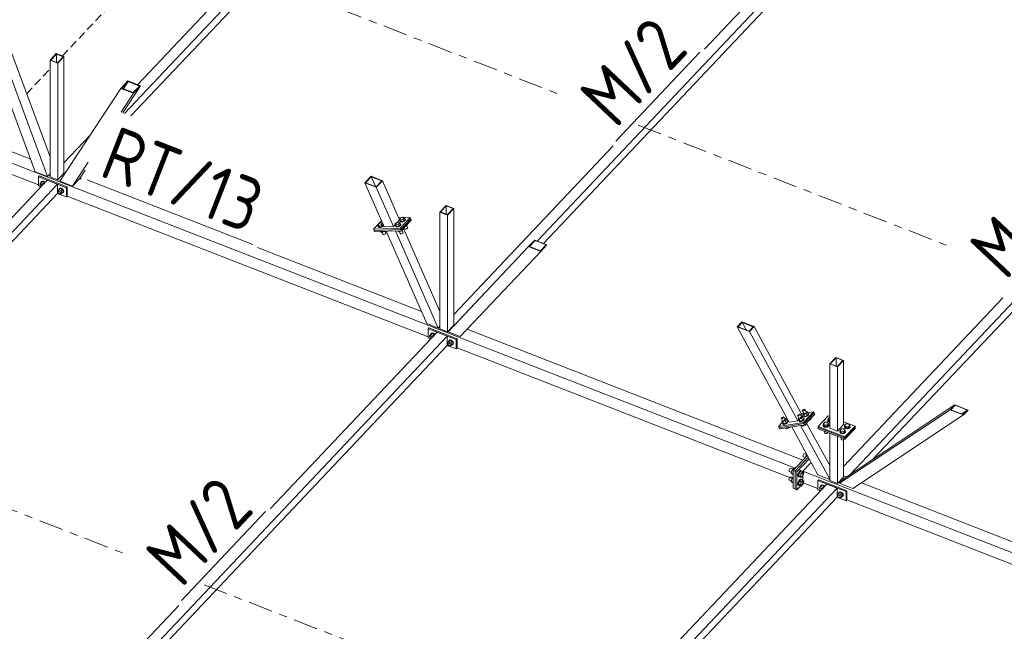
# Model space of a CAD drawing. Header units: millimetres. Extents: x -681 to 506, y -45 to 794.
# Tile 246 of 256: x 110 to 183, y 322 to 367. Entities that reach past the tile are written whole.
import ezdxf

# ---------------------------------------------------------------- set-up
doc = ezdxf.new("R2010")
doc.units = ezdxf.units.MM
doc.header["$LTSCALE"] = 0.6
for name, pattern in [('VERDECKT2', [1.5, 1, -0.5]), ('XKITLINE00', [0]), ('XKITLINE03', [6, 3, -1, 1, -1])]:
    doc.linetypes.add(name, pattern=pattern)
for name, color, linetype, lineweight in [('Bolt', 7, 'Continuous', 0), ('Part', 2, 'Continuous', 0), ('PartMark', 3, 'Continuous', 0), ('S-GRID', 1, 'Continuous', 0)]:
    doc.layers.add(name, color=color, linetype=linetype, lineweight=lineweight)
doc.styles.add('ISOCPEUR', font='ISOCPEUR.TTF')

msp = doc.modelspace()

# ---------------------------------------------------------------- linework, layer by layer
at = {"layer": 'Bolt', "color": 3, "linetype": 'XKITLINE00', "lineweight": 0}
for p, q in [((111.512, 354.981), (111.595, 355.077)), ((111.542, 354.923), (111.512, 354.981)), ((111.536, 354.905), (111.549, 354.943)), ((111.549, 354.943), (111.595, 354.991)), ((111.549, 354.943), (111.583, 354.96)), ((111.583, 354.96), (111.631, 354.953)), ((111.593, 355.083), (111.617, 355.153)), ((111.595, 355.077), (111.593, 355.083)), ((111.595, 355.077), (111.687, 355.174)), ((111.759, 355.012), (111.595, 355.077)), ((111.617, 355.153), (111.681, 355.185)), ((111.617, 355.153), (111.634, 355.171)), ((111.631, 354.953), (111.678, 354.923)), ((111.699, 355.203), (111.634, 355.171)), ((111.681, 355.185), (111.769, 355.172)), ((111.851, 355.11), (111.687, 355.174)), ((111.787, 355.19), (111.699, 355.203)), ((111.759, 355.012), (111.851, 355.11)), ((111.786, 354.96), (111.759, 355.012)), ((111.769, 355.172), (111.857, 355.117)), ((111.874, 355.135), (111.787, 355.19)), ((111.878, 355.058), (111.851, 355.11)), ((111.857, 355.117), (111.892, 355.072)), ((111.909, 355.09), (111.874, 355.135)), ((111.549, 354.857), (111.536, 354.905)), ((111.583, 354.813), (111.549, 354.857)), ((111.623, 354.787), (111.583, 354.813)), ((111.678, 354.923), (111.711, 354.881)), ((112.842, 354.462), (112.925, 354.558)), ((112.872, 354.405), (112.842, 354.462)), ((112.866, 354.386), (112.878, 354.424)), ((112.878, 354.339), (112.866, 354.386)), ((112.878, 354.424), (112.925, 354.473)), ((112.878, 354.424), (112.913, 354.441)), ((112.913, 354.294), (112.878, 354.339)), ((112.913, 354.441), (112.961, 354.434)), ((112.961, 354.264), (112.913, 354.294)), ((112.923, 354.564), (112.947, 354.634)), ((112.925, 354.558), (112.923, 354.564)), ((112.925, 354.558), (113.017, 354.656)), ((112.925, 354.558), (113.089, 354.494)), ((112.947, 354.634), (113.011, 354.666)), ((112.947, 354.634), (112.964, 354.652)), ((112.961, 354.434), (113.008, 354.404)), ((113.008, 354.257), (112.961, 354.264)), ((113.029, 354.685), (112.964, 354.652)), ((113.008, 354.404), (113.043, 354.36)), ((113.043, 354.275), (113.008, 354.257)), ((113.011, 354.666), (113.099, 354.653)), ((113.181, 354.591), (113.017, 354.656)), ((113.023, 354.264), (113.089, 354.238)), ((113.116, 354.672), (113.029, 354.685)), ((113.043, 354.36), (113.056, 354.312)), ((113.043, 354.275), (113.089, 354.323)), ((113.056, 354.312), (113.043, 354.275)), ((113.089, 354.494), (113.181, 354.591)), ((113.089, 354.494), (113.171, 354.334)), ((113.089, 354.238), (113.181, 354.336)), ((113.089, 354.238), (113.171, 354.334)), ((113.099, 354.653), (113.187, 354.598)), ((113.204, 354.616), (113.116, 354.672)), ((113.171, 354.334), (113.264, 354.432)), ((113.187, 354.325), (113.173, 354.327)), ((113.264, 354.432), (113.181, 354.591)), ((113.181, 354.336), (113.264, 354.432)), ((113.187, 354.598), (113.251, 354.515)), ((113.251, 354.358), (113.187, 354.325)), ((113.269, 354.533), (113.204, 354.616)), ((113.251, 354.515), (113.275, 354.427)), ((113.275, 354.427), (113.251, 354.358)), ((113.251, 354.358), (113.269, 354.376)), ((113.292, 354.446), (113.269, 354.533)), ((113.269, 354.376), (113.292, 354.446)), ((136.628, 351.943), (136.728, 352.049)), ((136.728, 352.049), (136.906, 352.106)), ((136.985, 352.058), (136.885, 351.952)), ((136.906, 352.106), (136.985, 352.058)), ((137.036, 351.942), (136.985, 352.058)), ((137.915, 351.988), (138.015, 352.093)), ((138.015, 352.093), (138.194, 352.151)), ((138.273, 352.102), (138.173, 351.997)), ((138.194, 352.151), (138.273, 352.102)), ((138.261, 352.354), (138.361, 352.46)), ((138.312, 352.238), (138.261, 352.354)), ((138.34, 352.306), (138.261, 352.354)), ((138.324, 351.986), (138.273, 352.102)), ((138.3, 352.234), (138.308, 352.248)), ((138.319, 352.195), (138.3, 352.234)), ((138.312, 352.206), (138.3, 352.234)), ((138.304, 352.032), (138.317, 352.03)), ((138.391, 352.19), (138.312, 352.238)), ((138.331, 352.167), (138.312, 352.206)), ((138.317, 352.03), (138.336, 351.99)), ((138.384, 352.182), (138.319, 352.195)), ((138.331, 352.167), (138.396, 352.154)), ((138.519, 352.363), (138.34, 352.306)), ((138.391, 352.19), (138.34, 352.306)), ((138.361, 352.46), (138.54, 352.517)), ((138.478, 352.2), (138.384, 352.182)), ((138.391, 352.19), (138.57, 352.247)), ((138.396, 352.154), (138.49, 352.172)), ((138.575, 352.244), (138.478, 352.2)), ((138.49, 352.172), (138.587, 352.216)), ((138.619, 352.469), (138.519, 352.363)), ((138.57, 352.247), (138.519, 352.363)), ((138.54, 352.517), (138.619, 352.469)), ((138.57, 352.247), (138.669, 352.353)), ((138.65, 352.301), (138.575, 352.244)), ((138.587, 352.216), (138.662, 352.273)), ((138.669, 352.353), (138.619, 352.469)), ((138.649, 352.398), (138.663, 352.396)), ((138.682, 352.357), (138.65, 352.301)), ((138.662, 352.273), (138.694, 352.329)), ((138.663, 352.396), (138.682, 352.357)), ((138.694, 352.329), (138.682, 352.357)), ((136.679, 351.827), (136.628, 351.943)), ((136.707, 351.894), (136.628, 351.943)), ((136.667, 351.823), (136.674, 351.837)), ((136.686, 351.784), (136.667, 351.823)), ((136.679, 351.795), (136.667, 351.823)), ((136.758, 351.778), (136.679, 351.827)), ((136.698, 351.756), (136.679, 351.795)), ((136.751, 351.771), (136.686, 351.784)), ((136.698, 351.756), (136.763, 351.743)), ((136.885, 351.952), (136.707, 351.894)), ((136.758, 351.778), (136.707, 351.894)), ((136.844, 351.789), (136.751, 351.771)), ((136.758, 351.778), (136.936, 351.836)), ((136.763, 351.743), (136.857, 351.761)), ((136.85, 351.437), (136.84, 351.46)), ((136.942, 351.833), (136.844, 351.789)), ((136.928, 351.389), (136.85, 351.437)), ((136.857, 351.761), (136.954, 351.805)), ((136.936, 351.836), (136.885, 351.952)), ((136.928, 351.389), (136.896, 351.462)), ((137.107, 351.446), (136.928, 351.389)), ((136.936, 351.836), (137.036, 351.942)), ((137.016, 351.89), (136.942, 351.833)), ((136.954, 351.805), (137.028, 351.862)), ((137.019, 351.248), (136.954, 351.397)), ((137.016, 351.987), (137.029, 351.985)), ((137.048, 351.945), (137.016, 351.89)), ((137.028, 351.862), (137.06, 351.918)), ((137.029, 351.985), (137.048, 351.945)), ((137.06, 351.918), (137.048, 351.945)), ((137.107, 351.446), (137.097, 351.469)), ((137.13, 351.47), (137.107, 351.446)), ((137.225, 351.314), (137.156, 351.471)), ((137.167, 351.253), (137.208, 351.284)), ((137.208, 351.284), (137.225, 351.314)), ((137.966, 351.872), (137.915, 351.988)), ((137.994, 351.939), (137.915, 351.988)), ((137.954, 351.868), (137.962, 351.881)), ((137.973, 351.828), (137.954, 351.868)), ((137.966, 351.84), (137.954, 351.868)), ((138.045, 351.823), (137.966, 351.872)), ((137.985, 351.801), (137.966, 351.84)), ((138.038, 351.816), (137.973, 351.828)), ((137.985, 351.801), (138.05, 351.788)), ((138.173, 351.997), (137.994, 351.939)), ((138.045, 351.823), (137.994, 351.939)), ((138.132, 351.834), (138.038, 351.816)), ((138.045, 351.823), (138.224, 351.881)), ((138.05, 351.788), (138.144, 351.806)), ((138.137, 351.482), (138.127, 351.505)), ((138.229, 351.877), (138.132, 351.834)), ((138.216, 351.433), (138.137, 351.482)), ((138.144, 351.806), (138.241, 351.849)), ((138.224, 351.881), (138.173, 351.997)), ((138.216, 351.433), (138.184, 351.507)), ((138.216, 351.433), (138.395, 351.491)), ((138.224, 351.881), (138.324, 351.986)), ((138.304, 351.934), (138.229, 351.877)), ((138.241, 351.849), (138.316, 351.907)), ((138.306, 351.293), (138.241, 351.442)), ((138.336, 351.99), (138.304, 351.934)), ((138.317, 351.271), (138.306, 351.293)), ((138.316, 351.907), (138.348, 351.962)), ((138.317, 351.271), (138.352, 351.265)), ((138.348, 351.962), (138.336, 351.99)), ((138.352, 351.265), (138.402, 351.274)), ((138.395, 351.491), (138.383, 351.517)), ((138.395, 351.491), (138.494, 351.597)), ((138.402, 351.274), (138.455, 351.298)), ((138.513, 351.359), (138.436, 351.534)), ((138.455, 351.298), (138.495, 351.329)), ((138.494, 351.597), (138.483, 351.623)), ((138.495, 351.329), (138.513, 351.359)), ((138.652, 351.659), (138.609, 351.757)), ((138.662, 351.638), (138.652, 351.659)), ((138.662, 351.638), (138.698, 351.631)), ((138.689, 351.841), (138.741, 351.857)), ((138.698, 351.631), (138.748, 351.641)), ((138.741, 351.857), (138.729, 351.883)), ((138.741, 351.857), (138.84, 351.963)), ((138.748, 351.641), (138.801, 351.664)), ((138.858, 351.725), (138.782, 351.901)), ((138.801, 351.664), (138.841, 351.695)), ((138.84, 351.963), (138.829, 351.989)), ((138.841, 351.695), (138.858, 351.725)), ((137.029, 351.227), (137.019, 351.248)), ((137.029, 351.227), (137.064, 351.22)), ((137.064, 351.22), (137.115, 351.23)), ((137.115, 351.23), (137.167, 351.253)), ((140.484, 343.68), (140.567, 343.776)), ((140.514, 343.623), (140.484, 343.68)), ((140.508, 343.604), (140.521, 343.642)), ((140.521, 343.557), (140.508, 343.604)), ((140.521, 343.642), (140.567, 343.691)), ((140.521, 343.642), (140.555, 343.66)), ((140.555, 343.512), (140.521, 343.557)), ((140.555, 343.66), (140.603, 343.652)), ((140.595, 343.487), (140.555, 343.512)), ((140.566, 343.782), (140.589, 343.852)), ((140.567, 343.776), (140.566, 343.782)), ((140.567, 343.776), (140.659, 343.874)), ((140.731, 343.712), (140.567, 343.776)), ((140.589, 343.852), (140.653, 343.884)), ((140.589, 343.852), (140.606, 343.87)), ((140.603, 343.652), (140.65, 343.622)), ((140.671, 343.903), (140.606, 343.87)), ((140.65, 343.622), (140.683, 343.58)), ((140.653, 343.884), (140.741, 343.871)), ((140.824, 343.809), (140.659, 343.874)), ((140.759, 343.89), (140.671, 343.903)), ((140.731, 343.712), (140.824, 343.809)), ((140.758, 343.659), (140.731, 343.712)), ((140.741, 343.871), (140.829, 343.816)), ((140.846, 343.834), (140.759, 343.89)), ((140.85, 343.757), (140.824, 343.809)), ((140.829, 343.816), (140.864, 343.771)), ((140.881, 343.79), (140.846, 343.834)), ((141.814, 343.162), (141.897, 343.257)), ((141.895, 343.264), (141.919, 343.333)), ((141.897, 343.258), (141.895, 343.264)), ((141.897, 343.257), (141.989, 343.355)), ((141.897, 343.257), (142.061, 343.193)), ((141.919, 343.333), (141.983, 343.366)), ((141.919, 343.333), (141.936, 343.352)), ((142.001, 343.384), (141.936, 343.352)), ((141.983, 343.366), (142.071, 343.353)), ((142.153, 343.291), (141.989, 343.355)), ((142.088, 343.371), (142.001, 343.384)), ((142.061, 343.193), (142.153, 343.291)), ((142.071, 343.353), (142.159, 343.297)), ((142.176, 343.316), (142.088, 343.371)), ((142.236, 343.131), (142.153, 343.291)), ((142.159, 343.297), (142.223, 343.215)), ((142.241, 343.233), (142.176, 343.316)), ((142.264, 343.145), (142.241, 343.233)), ((141.844, 343.104), (141.814, 343.162)), ((141.838, 343.086), (141.851, 343.123)), ((141.851, 343.038), (141.838, 343.086)), ((141.851, 343.123), (141.897, 343.172)), ((141.851, 343.123), (141.885, 343.141)), ((141.885, 342.993), (141.851, 343.038)), ((141.885, 343.141), (141.933, 343.134)), ((141.933, 342.963), (141.885, 342.993)), ((141.933, 343.134), (141.98, 343.104)), ((141.98, 342.956), (141.933, 342.963)), ((141.98, 343.104), (142.015, 343.059)), ((142.015, 342.974), (141.98, 342.956)), ((141.995, 342.964), (142.061, 342.938)), ((142.015, 343.059), (142.028, 343.012)), ((142.015, 342.974), (142.061, 343.023)), ((142.028, 343.012), (142.015, 342.974)), ((142.061, 343.193), (142.143, 343.033)), ((142.061, 342.938), (142.153, 343.035)), ((142.061, 342.938), (142.143, 343.033)), ((142.143, 343.033), (142.236, 343.131)), ((142.159, 343.024), (142.145, 343.027)), ((142.153, 343.035), (142.236, 343.131)), ((142.223, 343.057), (142.159, 343.024)), ((142.223, 343.215), (142.247, 343.127)), ((142.247, 343.127), (142.223, 343.057)), ((142.223, 343.057), (142.241, 343.075)), ((142.241, 343.075), (142.264, 343.145)), ((168.186, 338.122), (168.204, 338.151)), ((168.194, 338.105), (168.186, 338.122)), ((168.227, 338.103), (168.194, 338.105)), ((168.309, 337.894), (168.194, 338.105)), ((168.204, 338.151), (168.243, 338.183)), ((168.275, 338.118), (168.227, 338.103)), ((168.243, 338.183), (168.294, 338.211)), ((168.326, 338.145), (168.275, 338.118)), ((168.294, 338.211), (168.342, 338.225)), ((168.365, 338.178), (168.326, 338.145)), ((168.342, 338.225), (168.375, 338.224)), ((168.383, 338.206), (168.365, 338.178)), ((168.375, 338.224), (168.383, 338.206)), ((168.49, 338.013), (168.375, 338.224)), ((166.628, 337.557), (166.646, 337.586)), ((166.636, 337.54), (166.628, 337.557)), ((166.669, 337.538), (166.636, 337.54)), ((166.751, 337.328), (166.636, 337.54)), ((166.646, 337.586), (166.686, 337.618)), ((166.717, 337.553), (166.669, 337.538)), ((166.726, 337.374), (166.671, 337.315)), ((166.686, 337.618), (166.736, 337.645)), ((166.768, 337.58), (166.717, 337.553)), ((166.736, 337.645), (166.784, 337.66)), ((166.808, 337.612), (166.768, 337.58)), ((166.784, 337.66), (166.817, 337.659)), ((166.826, 337.641), (166.808, 337.612)), ((166.817, 337.659), (166.826, 337.641)), ((166.932, 337.447), (166.817, 337.659)), ((166.913, 337.482), (166.942, 337.494)), ((167.013, 337.461), (166.913, 337.355)), ((166.942, 337.494), (167.013, 337.461)), ((167.013, 337.461), (167.093, 337.314)), ((167.84, 337.756), (167.858, 337.785)), ((167.848, 337.738), (167.84, 337.756)), ((167.881, 337.737), (167.848, 337.738)), ((167.963, 337.527), (167.848, 337.738)), ((167.858, 337.785), (167.897, 337.817)), ((167.929, 337.752), (167.881, 337.737)), ((167.938, 337.573), (167.882, 337.514)), ((167.882, 337.514), (167.954, 337.481)), ((167.962, 337.367), (167.882, 337.514)), ((167.897, 337.817), (167.948, 337.844)), ((167.98, 337.779), (167.929, 337.752)), ((167.948, 337.844), (167.996, 337.859)), ((167.951, 337.362), (167.958, 337.374)), ((168.125, 337.554), (167.954, 337.481)), ((167.954, 337.481), (168.034, 337.334)), ((167.962, 337.367), (168.034, 337.334)), ((168.019, 337.811), (167.98, 337.779)), ((167.996, 337.859), (168.029, 337.858)), ((168.037, 337.84), (168.019, 337.811)), ((168.029, 337.858), (168.037, 337.84)), ((168.144, 337.646), (168.029, 337.858)), ((168.034, 337.334), (168.205, 337.407)), ((168.21, 337.404), (168.116, 337.354)), ((168.125, 337.68), (168.153, 337.692)), ((168.225, 337.659), (168.125, 337.554)), ((168.125, 337.554), (168.205, 337.407)), ((168.131, 337.327), (168.225, 337.377)), ((168.153, 337.692), (168.225, 337.659)), ((168.205, 337.407), (168.305, 337.512)), ((168.283, 337.464), (168.21, 337.404)), ((168.225, 337.659), (168.305, 337.512)), ((168.225, 337.377), (168.298, 337.437)), ((168.284, 337.939), (168.228, 337.88)), ((168.228, 337.88), (168.3, 337.847)), ((168.308, 337.733), (168.228, 337.88)), ((168.316, 337.517), (168.283, 337.464)), ((168.284, 337.551), (168.301, 337.55)), ((168.297, 337.728), (168.304, 337.741)), ((168.312, 337.696), (168.297, 337.728)), ((168.298, 337.437), (168.331, 337.49)), ((168.471, 337.92), (168.3, 337.847)), ((168.3, 337.847), (168.379, 337.7)), ((168.301, 337.55), (168.316, 337.517)), ((168.316, 337.522), (168.301, 337.55)), ((168.308, 337.733), (168.379, 337.7)), ((168.373, 337.693), (168.312, 337.696)), ((168.327, 337.668), (168.312, 337.696)), ((168.331, 337.49), (168.316, 337.522)), ((168.327, 337.668), (168.388, 337.666)), ((168.462, 337.72), (168.373, 337.693)), ((168.379, 337.7), (168.551, 337.773)), ((168.388, 337.666), (168.477, 337.693)), ((168.555, 337.771), (168.462, 337.72)), ((168.471, 338.047), (168.499, 338.059)), ((168.57, 338.026), (168.471, 337.92)), ((168.471, 337.92), (168.551, 337.773)), ((168.477, 337.693), (168.57, 337.743)), ((168.499, 338.059), (168.57, 338.026)), ((168.551, 337.773), (168.65, 337.879)), ((168.629, 337.831), (168.555, 337.771)), ((168.57, 338.026), (168.65, 337.879)), ((168.57, 337.743), (168.644, 337.803)), ((168.662, 337.884), (168.629, 337.831)), ((168.63, 337.917), (168.646, 337.916)), ((168.644, 337.803), (168.677, 337.856)), ((168.646, 337.916), (168.662, 337.884)), ((168.661, 337.889), (168.646, 337.916)), ((168.677, 337.856), (168.661, 337.889)), ((168.674, 337.39), (168.743, 337.419)), ((168.743, 337.419), (168.728, 337.447)), ((168.743, 337.419), (168.843, 337.525)), ((168.843, 337.525), (168.828, 337.553)), ((170.088, 337.413), (170.102, 337.442)), ((170.114, 337.347), (170.088, 337.413)), ((170.088, 337.388), (170.088, 337.413)), ((170.088, 337.388), (170.114, 337.321)), ((170.102, 337.519), (170.201, 337.625)), ((170.102, 337.413), (170.102, 337.519)), ((170.194, 337.411), (170.102, 337.519)), ((170.194, 337.304), (170.102, 337.413)), ((170.194, 337.304), (170.194, 337.411)), ((170.223, 337.41), (170.194, 337.411)), ((170.201, 337.625), (170.223, 337.625)), ((166.671, 337.315), (166.742, 337.282)), ((166.751, 337.168), (166.671, 337.315)), ((166.739, 337.163), (166.747, 337.175)), ((166.755, 337.131), (166.739, 337.163)), ((166.913, 337.355), (166.742, 337.282)), ((166.742, 337.282), (166.822, 337.135)), ((166.751, 337.168), (166.822, 337.135)), ((166.815, 337.128), (166.755, 337.131)), ((166.77, 337.103), (166.755, 337.131)), ((166.77, 337.103), (166.83, 337.1)), ((166.904, 337.155), (166.815, 337.128)), ((166.822, 337.135), (166.993, 337.208)), ((166.83, 337.1), (166.919, 337.128)), ((166.998, 337.206), (166.904, 337.155)), ((166.913, 337.355), (166.993, 337.208)), ((166.919, 337.128), (167.013, 337.178)), ((166.943, 336.814), (166.933, 336.832)), ((166.943, 336.814), (167.014, 336.781)), ((167.014, 336.781), (166.982, 336.84)), ((166.993, 337.208), (167.093, 337.314)), ((167.071, 337.265), (166.998, 337.206)), ((167.013, 337.178), (167.086, 337.238)), ((167.014, 336.781), (167.185, 336.854)), ((167.104, 337.319), (167.071, 337.265)), ((167.072, 337.352), (167.089, 337.351)), ((167.086, 337.238), (167.119, 337.291)), ((167.089, 337.351), (167.104, 337.319)), ((167.104, 337.323), (167.089, 337.351)), ((167.119, 337.291), (167.104, 337.323)), ((167.185, 336.854), (167.176, 336.872)), ((167.185, 336.854), (167.207, 336.877)), ((167.966, 337.33), (167.951, 337.362)), ((168.027, 337.327), (167.966, 337.33)), ((167.981, 337.302), (167.966, 337.33)), ((167.981, 337.302), (168.042, 337.299)), ((168.116, 337.354), (168.027, 337.327)), ((168.042, 337.299), (168.131, 337.327)), ((168.155, 337.013), (168.145, 337.031)), ((168.155, 337.013), (168.226, 336.98)), ((168.226, 336.98), (168.194, 337.039)), ((168.226, 336.98), (168.397, 337.053)), ((168.397, 337.053), (168.382, 337.081)), ((168.397, 337.053), (168.497, 337.159)), ((168.497, 337.159), (168.482, 337.186)), ((169.743, 337.047), (169.756, 337.076)), ((169.768, 336.98), (169.743, 337.047)), ((169.743, 337.021), (169.743, 337.047)), ((169.743, 337.021), (169.768, 336.955)), ((169.756, 337.153), (169.856, 337.259)), ((169.756, 337.047), (169.756, 337.153)), ((169.848, 337.045), (169.756, 337.153)), ((169.756, 337.047), (169.848, 336.938)), ((169.841, 336.931), (169.768, 336.98)), ((169.768, 336.955), (169.841, 336.905)), ((169.944, 336.912), (169.841, 336.931)), ((169.841, 336.905), (169.944, 336.886)), ((169.848, 336.938), (169.848, 337.045)), ((170.041, 337.042), (169.848, 337.045)), ((169.848, 336.938), (170.041, 336.935)), ((169.856, 337.259), (170.048, 337.256)), ((170.047, 336.928), (169.944, 336.912)), ((169.944, 336.886), (170.047, 336.902)), ((170.141, 337.148), (170.041, 337.042)), ((170.041, 336.935), (170.041, 337.042)), ((170.041, 336.935), (170.141, 337.041)), ((170.124, 336.975), (170.047, 336.928)), ((170.047, 336.902), (170.124, 336.95)), ((170.048, 337.256), (170.141, 337.148)), ((170.187, 337.297), (170.114, 337.347)), ((170.114, 337.321), (170.187, 337.272)), ((170.154, 337.041), (170.124, 336.975)), ((170.124, 336.95), (170.154, 337.015)), ((170.141, 337.041), (170.141, 337.148)), ((170.141, 337.075), (170.154, 337.041)), ((170.154, 337.015), (170.154, 337.041)), ((170.223, 337.291), (170.187, 337.297)), ((170.187, 337.272), (170.223, 337.265)), ((170.223, 337.304), (170.194, 337.304)), ((170.991, 336.671), (171.09, 336.777)), ((170.991, 336.565), (170.991, 336.671)), ((171.083, 336.563), (170.991, 336.671)), ((171.09, 336.777), (171.283, 336.774)), ((171.375, 336.666), (171.276, 336.56)), ((171.283, 336.774), (171.375, 336.666)), ((171.323, 336.931), (171.336, 336.96)), ((171.349, 336.865), (171.323, 336.931)), ((171.323, 336.906), (171.323, 336.931)), ((171.323, 336.906), (171.349, 336.839)), ((171.336, 337.038), (171.436, 337.143)), ((171.336, 336.931), (171.336, 337.038)), ((171.429, 336.929), (171.336, 337.038)), ((171.336, 336.931), (171.429, 336.823)), ((171.422, 336.816), (171.349, 336.865)), ((171.349, 336.839), (171.422, 336.79)), ((171.375, 336.56), (171.375, 336.666)), ((171.524, 336.796), (171.422, 336.816)), ((171.422, 336.79), (171.524, 336.771)), ((171.429, 336.823), (171.429, 336.929)), ((171.621, 336.926), (171.429, 336.929)), ((171.429, 336.823), (171.621, 336.82)), ((171.436, 337.143), (171.629, 337.141)), ((171.628, 336.813), (171.524, 336.796)), ((171.524, 336.771), (171.628, 336.787)), ((171.721, 337.032), (171.621, 336.926)), ((171.621, 336.82), (171.721, 336.926)), ((171.621, 336.82), (171.621, 336.926)), ((171.705, 336.86), (171.628, 336.813)), ((171.628, 336.787), (171.705, 336.834)), ((171.629, 337.141), (171.721, 337.032)), ((171.734, 336.926), (171.705, 336.86)), ((171.705, 336.834), (171.734, 336.9)), ((171.721, 336.926), (171.721, 337.032)), ((171.721, 336.96), (171.734, 336.926)), ((171.734, 336.9), (171.734, 336.926)), ((169.848, 336.581), (169.83, 336.602)), ((169.837, 336.492), (169.837, 336.594)), ((169.837, 336.492), (169.851, 336.456)), ((169.848, 336.581), (169.848, 336.595)), ((169.886, 336.58), (169.848, 336.581)), ((169.851, 336.456), (169.89, 336.43)), ((169.89, 336.43), (169.946, 336.419)), ((169.946, 336.419), (170.002, 336.428)), ((170.002, 336.428), (170.043, 336.454)), ((170.043, 336.454), (170.059, 336.489)), ((170.059, 336.489), (170.059, 336.512)), ((170.977, 336.565), (170.991, 336.594)), ((171.003, 336.499), (170.977, 336.565)), ((170.977, 336.54), (170.977, 336.565)), ((170.977, 336.54), (171.003, 336.473)), ((170.991, 336.565), (171.083, 336.456)), ((171.076, 336.449), (171.003, 336.499)), ((171.003, 336.473), (171.076, 336.424)), ((171.083, 336.099), (171.065, 336.12)), ((171.072, 336.011), (171.072, 336.112)), ((171.072, 336.011), (171.086, 335.975)), ((171.179, 336.43), (171.076, 336.449)), ((171.076, 336.424), (171.179, 336.405)), ((171.083, 336.456), (171.083, 336.563)), ((171.276, 336.56), (171.083, 336.563)), ((171.083, 336.456), (171.276, 336.454)), ((171.083, 336.099), (171.083, 336.113)), ((171.12, 336.098), (171.083, 336.099)), ((171.086, 335.975), (171.125, 335.948)), ((171.125, 335.948), (171.181, 335.938)), ((171.282, 336.446), (171.179, 336.43)), ((171.179, 336.405), (171.282, 336.421)), ((171.181, 335.938), (171.236, 335.946)), ((171.236, 335.946), (171.278, 335.972)), ((171.276, 336.454), (171.375, 336.56)), ((171.276, 336.454), (171.276, 336.56)), ((171.278, 335.972), (171.294, 336.007)), ((171.359, 336.494), (171.282, 336.446)), ((171.282, 336.421), (171.359, 336.468)), ((171.294, 336.007), (171.294, 336.031)), ((171.388, 336.559), (171.359, 336.494)), ((171.359, 336.468), (171.388, 336.534)), ((171.375, 336.594), (171.388, 336.559)), ((171.388, 336.534), (171.388, 336.559)), ((168.246, 334.803), (168.237, 334.742)), ((168.237, 334.742), (168.246, 334.7)), ((168.271, 334.867), (168.246, 334.803)), ((168.246, 334.7), (168.271, 334.69)), ((168.306, 334.917), (168.271, 334.867)), ((168.271, 334.69), (168.272, 334.69)), ((168.271, 334.69), (168.412, 334.635)), ((168.34, 334.94), (168.306, 334.917)), ((168.34, 334.94), (168.514, 334.872)), ((168.414, 334.636), (168.464, 334.819)), ((168.464, 334.819), (168.516, 334.874)), ((168.464, 334.819), (168.554, 334.785)), ((167.208, 333.703), (167.199, 333.643)), ((167.234, 333.768), (167.208, 333.703)), ((167.268, 333.818), (167.234, 333.768)), ((167.303, 333.841), (167.268, 333.818)), ((167.303, 333.841), (167.477, 333.773)), ((167.427, 333.72), (167.367, 333.504)), ((167.547, 333.847), (167.427, 333.72)), ((167.427, 333.72), (167.516, 333.686)), ((167.547, 333.847), (167.636, 333.812)), ((167.199, 333.643), (167.208, 333.601)), ((167.208, 333.065), (167.199, 333.004)), ((167.199, 333.004), (167.208, 332.963)), ((167.208, 333.601), (167.234, 333.591)), ((167.234, 333.129), (167.208, 333.065)), ((167.234, 333.591), (167.234, 333.591)), ((167.234, 333.591), (167.376, 333.535)), ((167.268, 333.18), (167.234, 333.129)), ((167.303, 333.203), (167.268, 333.18)), ((167.303, 333.203), (167.477, 333.135)), ((167.367, 333.504), (167.427, 333.414)), ((167.367, 333.504), (167.504, 333.45)), ((167.427, 333.082), (167.367, 332.865)), ((167.427, 333.414), (167.504, 333.384)), ((167.504, 333.163), (167.427, 333.082)), ((167.427, 333.082), (167.504, 333.052)), ((167.88, 333.412), (167.863, 333.3)), ((167.863, 333.3), (167.88, 333.224)), ((167.927, 333.529), (167.88, 333.412)), ((167.88, 333.224), (167.927, 333.205)), ((167.901, 333.285), (167.918, 333.397)), ((167.918, 333.209), (167.901, 333.285)), ((167.968, 333.509), (167.908, 333.293)), ((167.908, 333.293), (167.968, 333.203)), ((167.908, 333.293), (168.051, 333.237)), ((167.918, 333.397), (167.965, 333.514)), ((167.965, 333.19), (167.918, 333.209)), ((167.99, 333.622), (167.927, 333.529)), ((167.927, 333.205), (167.928, 333.206)), ((167.927, 333.205), (167.965, 333.19)), ((167.99, 332.983), (167.927, 332.891)), ((167.965, 333.514), (168.028, 333.607)), ((167.978, 333.199), (167.965, 333.19)), ((168.088, 333.636), (167.968, 333.509)), ((167.968, 333.509), (168.111, 333.454)), ((167.968, 333.203), (168.111, 333.147)), ((168.088, 332.998), (167.968, 332.871)), ((168.054, 333.664), (167.99, 333.622)), ((168.054, 333.025), (167.99, 332.983)), ((168.028, 333.607), (168.092, 333.649)), ((168.028, 332.968), (168.092, 333.01)), ((168.051, 333.237), (168.111, 333.454)), ((168.111, 333.147), (168.051, 333.237)), ((168.054, 333.664), (168.092, 333.649)), ((168.054, 333.025), (168.092, 333.01)), ((168.088, 333.636), (168.231, 333.581)), ((168.088, 332.998), (168.231, 332.942)), ((168.092, 333.649), (168.138, 333.629)), ((168.092, 333.01), (168.138, 332.991)), ((168.111, 333.454), (168.231, 333.581)), ((168.231, 333.274), (168.111, 333.147)), ((168.138, 333.629), (168.141, 333.615)), ((168.138, 332.991), (168.141, 332.977)), ((168.231, 333.581), (168.291, 333.491)), ((168.291, 333.491), (168.231, 333.274)), ((167.208, 332.963), (167.234, 332.952)), ((167.234, 332.952), (167.234, 332.953)), ((167.234, 332.952), (167.376, 332.897)), ((167.367, 332.865), (167.427, 332.776)), ((167.367, 332.865), (167.504, 332.812)), ((167.427, 332.776), (167.504, 332.746)), ((167.88, 332.773), (167.863, 332.662)), ((167.863, 332.662), (167.88, 332.586)), ((167.927, 332.891), (167.88, 332.773)), ((167.88, 332.586), (167.927, 332.567)), ((167.901, 332.647), (167.918, 332.758)), ((167.918, 332.571), (167.901, 332.647)), ((167.968, 332.871), (167.908, 332.654)), ((167.908, 332.654), (167.968, 332.564)), ((167.908, 332.654), (168.051, 332.599)), ((167.918, 332.758), (167.965, 332.876)), ((167.965, 332.552), (167.918, 332.571)), ((167.927, 332.567), (167.928, 332.567)), ((167.927, 332.567), (167.965, 332.552)), ((167.965, 332.876), (168.028, 332.968)), ((167.978, 332.561), (167.965, 332.552)), ((167.968, 332.871), (168.111, 332.815)), ((167.968, 332.564), (168.111, 332.509)), ((168.051, 332.599), (168.111, 332.815)), ((168.111, 332.509), (168.051, 332.599)), ((168.111, 332.815), (168.231, 332.942)), ((168.231, 332.636), (168.111, 332.509)), ((168.231, 332.942), (168.291, 332.852)), ((168.291, 332.852), (168.231, 332.636)), ((169.457, 332.38), (169.539, 332.475)), ((169.486, 332.322), (169.457, 332.38)), ((169.48, 332.304), (169.493, 332.341)), ((169.493, 332.256), (169.48, 332.304)), ((169.493, 332.341), (169.539, 332.39)), ((169.493, 332.341), (169.527, 332.359)), ((169.527, 332.211), (169.493, 332.256)), ((169.527, 332.359), (169.575, 332.352)), ((169.538, 332.482), (169.561, 332.551)), ((169.539, 332.476), (169.538, 332.482)), ((169.539, 332.475), (169.631, 332.573)), ((169.703, 332.411), (169.539, 332.475)), ((169.561, 332.551), (169.625, 332.584)), ((169.561, 332.551), (169.578, 332.57)), ((169.575, 332.352), (169.622, 332.322)), ((169.643, 332.602), (169.578, 332.57)), ((169.622, 332.322), (169.655, 332.279)), ((169.625, 332.584), (169.713, 332.571)), ((169.796, 332.509), (169.631, 332.573)), ((169.731, 332.589), (169.643, 332.602)), ((169.703, 332.411), (169.796, 332.509)), ((169.73, 332.359), (169.703, 332.411)), ((169.713, 332.571), (169.801, 332.515)), ((169.818, 332.534), (169.731, 332.589)), ((169.823, 332.456), (169.796, 332.509)), ((169.801, 332.515), (169.836, 332.471)), ((169.853, 332.489), (169.818, 332.534)), ((169.567, 332.186), (169.527, 332.211)), ((170.786, 331.861), (170.869, 331.957)), ((170.816, 331.803), (170.786, 331.861)), ((170.81, 331.785), (170.823, 331.823)), ((170.823, 331.737), (170.81, 331.785)), ((170.823, 331.823), (170.869, 331.871)), ((170.823, 331.823), (170.857, 331.84)), ((170.857, 331.693), (170.823, 331.737)), ((170.857, 331.84), (170.905, 331.833)), ((170.905, 331.663), (170.857, 331.693)), ((170.867, 331.963), (170.891, 332.033)), ((170.869, 331.957), (170.867, 331.963)), ((170.869, 331.957), (170.961, 332.054)), ((170.869, 331.957), (171.033, 331.892)), ((170.891, 332.033), (170.955, 332.065)), ((170.891, 332.033), (170.908, 332.051)), ((170.905, 331.833), (170.952, 331.803)), ((170.952, 331.656), (170.905, 331.663)), ((170.973, 332.083), (170.908, 332.051)), ((170.952, 331.803), (170.987, 331.758)), ((170.987, 331.673), (170.952, 331.656)), ((170.955, 332.065), (171.043, 332.052)), ((171.125, 331.99), (170.961, 332.054)), ((170.967, 331.663), (171.033, 331.637)), ((171.06, 332.07), (170.973, 332.083)), ((170.987, 331.758), (171, 331.711)), ((170.987, 331.673), (171.033, 331.722)), ((171, 331.711), (170.987, 331.673)), ((171.033, 331.892), (171.125, 331.99)), ((171.033, 331.892), (171.115, 331.733)), ((171.033, 331.637), (171.125, 331.735)), ((171.033, 331.637), (171.115, 331.733)), ((171.043, 332.052), (171.131, 331.997)), ((171.148, 332.015), (171.06, 332.07)), ((171.115, 331.733), (171.208, 331.83)), ((171.131, 331.724), (171.117, 331.726)), ((171.208, 331.83), (171.125, 331.99)), ((171.125, 331.735), (171.208, 331.83)), ((171.131, 331.997), (171.195, 331.914)), ((171.195, 331.756), (171.131, 331.724)), ((171.213, 331.932), (171.148, 332.015)), ((171.195, 331.914), (171.219, 331.826)), ((171.219, 331.826), (171.195, 331.756)), ((171.195, 331.756), (171.213, 331.775)), ((171.236, 331.844), (171.213, 331.932)), ((171.213, 331.775), (171.236, 331.844))]:
    msp.add_line(p, q, dxfattribs=at)
at = {"layer": 'Part', "color": 2, "linetype": 'XKITLINE00', "lineweight": 0}
for p, q in [((145.111, 389.158), (117.804, 360.233)), ((118.274, 360.05), (145.111, 388.478)), ((174.083, 377.858), (148.488, 350.745)), ((173.323, 378.154), (160.929, 365.026)), ((148.957, 350.562), (174.083, 377.177)), ((118.784, 362.373), (125.157, 369.123)), ((85.454, 366.733), (110.837, 356.833)), ((84.294, 366.351), (167.657, 333.835)), ((107.423, 366.053), (111.18, 355.905)), ((112.279, 357.007), (108.859, 366.244)), ((203.055, 366.557), (171.734, 333.38)), ((108.34, 365.695), (112.097, 355.548)), ((173.461, 334.529), (203.055, 365.876)), ((86.862, 364.498), (111.407, 354.924)), ((112.74, 364.689), (112.279, 364.2)), ((112.325, 364.208), (112.751, 364.659)), ((112.74, 364.689), (113.31, 364.467)), ((112.751, 364.659), (112.751, 364.041)), ((113.264, 364.459), (112.751, 364.659)), ((112.838, 364.007), (113.264, 364.459)), ((112.849, 363.978), (113.31, 364.467)), ((113.31, 364.467), (113.31, 355.785)), ((112.279, 364.2), (112.849, 363.978)), ((112.279, 364.2), (112.279, 355.519)), ((112.325, 364.208), (112.838, 364.007)), ((112.849, 363.978), (112.849, 355.296)), ((118.063, 362.655), (117.544, 362.105)), ((117.625, 362.115), (118.086, 362.604)), ((119.007, 362.286), (117.686, 360.279)), ((118.086, 362.604), (117.736, 362.072)), ((118.063, 362.655), (119.007, 362.286)), ((118.926, 362.276), (118.086, 362.604)), ((118.464, 361.788), (118.926, 362.276)), ((118.488, 361.737), (119.007, 362.286)), ((117.544, 362.105), (112.998, 355.196)), ((117.544, 362.105), (118.488, 361.737)), ((118.488, 361.737), (117.561, 360.328)), ((117.625, 362.115), (118.464, 361.788)), ((113.31, 356.574), (115.272, 358.653)), ((154.129, 357.822), (142.282, 345.273)), ((115.11, 356.602), (113.942, 354.828)), ((112.097, 355.548), (111.18, 355.905)), ((112.097, 355.548), (112.279, 355.74)), ((112.849, 355.296), (113.31, 355.785)), ((113.31, 355.868), (113.414, 355.828)), ((114.881, 356.016), (114.461, 355.377)), ((112.831, 354.966), (85.525, 326.041)), ((99.678, 342.134), (112.071, 355.262)), ((111.464, 355.583), (111.407, 355.521)), ((111.407, 355.521), (113.496, 354.706)), ((111.407, 354.841), (111.407, 355.521)), ((113.554, 354.767), (111.464, 355.583)), ((112.071, 355.262), (112.831, 354.966)), ((112.279, 355.519), (112.849, 355.296)), ((112.831, 354.285), (112.831, 354.966)), ((112.998, 355.196), (113.942, 354.828)), ((113.942, 354.828), (114.461, 355.377)), ((114.483, 355.411), (114.624, 355.356)), ((136.141, 355.561), (135.68, 355.073)), ((135.68, 355.073), (136.521, 354.745)), ((135.68, 355.073), (137.112, 351.806)), ((135.728, 355.079), (136.155, 355.531)), ((135.728, 355.079), (136.506, 354.775)), ((136.141, 355.561), (136.982, 355.233)), ((136.155, 355.531), (136.482, 354.785)), ((136.933, 355.227), (136.155, 355.531)), ((136.506, 354.775), (136.933, 355.227)), ((136.982, 355.233), (136.521, 354.745)), ((138.26, 352.318), (136.982, 355.233)), ((85.995, 325.857), (112.831, 354.285)), ((111.407, 354.841), (111.602, 354.764)), ((112.831, 354.285), (113.496, 354.025)), ((113.554, 354.767), (113.496, 354.706)), ((113.496, 354.706), (113.496, 354.025)), ((113.554, 354.086), (113.554, 354.767)), ((136.521, 354.745), (137.799, 351.83)), ((113.496, 354.025), (113.554, 354.086)), ((113.554, 354.086), (140.379, 343.623)), ((141.712, 353.388), (141.251, 352.9)), ((141.251, 352.9), (141.821, 352.677)), ((141.251, 352.9), (141.251, 344.218)), ((141.297, 352.907), (141.723, 353.359)), ((141.297, 352.907), (141.81, 352.707)), ((141.712, 353.388), (142.282, 353.166)), ((141.723, 353.359), (141.723, 352.741)), ((142.236, 353.159), (141.723, 353.359)), ((141.81, 352.707), (142.236, 353.159)), ((141.821, 352.677), (142.282, 353.166)), ((142.282, 353.166), (142.282, 344.484)), ((136.915, 352.256), (136.325, 351.631)), ((137.799, 351.83), (138.26, 352.318)), ((139.048, 352.493), (138.196, 352.464)), ((139.048, 352.493), (138.299, 351.699)), ((139.089, 352.4), (138.339, 351.607)), ((139.089, 352.4), (138.339, 351.607)), ((139.129, 352.308), (138.38, 351.514)), ((139.089, 352.4), (139.048, 352.493)), ((139.129, 352.308), (139.089, 352.4)), ((141.821, 352.677), (141.821, 343.996)), ((136.325, 351.631), (138.299, 351.699)), ((136.325, 351.631), (136.365, 351.538)), ((136.365, 351.538), (138.339, 351.607)), ((138.339, 351.607), (136.365, 351.538)), ((136.406, 351.445), (136.365, 351.538)), ((138.38, 351.514), (136.406, 351.445)), ((137.799, 351.83), (137.112, 351.806)), ((137.258, 351.475), (140.273, 344.599)), ((141.114, 344.271), (137.944, 351.499)), ((138.299, 351.699), (138.339, 351.607)), ((138.339, 351.607), (138.38, 351.514)), ((141.251, 345.499), (138.539, 351.682)), ((148.311, 350.814), (147.85, 350.326)), ((148.327, 350.783), (147.901, 350.331)), ((148.311, 350.814), (149.204, 350.466)), ((149.154, 350.461), (148.327, 350.783)), ((127.696, 350.257), (139.875, 345.506)), ((147.85, 350.326), (141.858, 343.981)), ((142.319, 344.47), (147.85, 350.326)), ((148.743, 349.977), (142.751, 343.633)), ((147.85, 350.326), (148.743, 349.977)), ((147.901, 350.331), (148.727, 350.009)), ((148.727, 350.009), (149.154, 350.461)), ((148.743, 349.977), (149.204, 350.466)), ((183.101, 346.522), (171.254, 333.973)), ((163.704, 344.727), (163.358, 344.36)), ((163.409, 344.365), (163.72, 344.695)), ((163.704, 344.727), (164.598, 344.378)), ((163.72, 344.695), (164.032, 344.123)), ((164.547, 344.373), (163.72, 344.695)), ((141.044, 343.961), (128.65, 330.833)), ((140.273, 344.599), (141.114, 344.271)), ((140.436, 344.282), (140.379, 344.221)), ((140.379, 344.221), (142.468, 343.406)), ((140.379, 343.54), (140.379, 344.221)), ((142.526, 343.467), (140.436, 344.282)), ((141.803, 343.665), (141.044, 343.961)), ((141.114, 344.271), (141.251, 344.417)), ((141.251, 344.218), (141.821, 343.996)), ((141.821, 343.996), (142.282, 344.484)), ((141.858, 343.981), (142.751, 343.633)), ((142.282, 344.568), (142.377, 344.531)), ((143.27, 344.182), (168.233, 334.445)), ((163.358, 344.36), (164.252, 344.012)), ((163.358, 344.36), (167.219, 337.26)), ((163.409, 344.365), (164.236, 344.043)), ((164.236, 344.043), (164.547, 344.373)), ((164.598, 344.378), (164.252, 344.012)), ((164.252, 344.012), (167.866, 337.366)), ((168.212, 337.732), (164.598, 344.378)), ((141.803, 343.665), (116.208, 316.553)), ((140.379, 343.54), (140.574, 343.464)), ((141.803, 342.984), (141.803, 343.665)), ((142.526, 343.467), (142.468, 343.406)), ((142.468, 343.406), (142.468, 342.725)), ((142.526, 342.786), (142.526, 343.467)), ((116.678, 316.369), (141.803, 342.984)), ((141.803, 342.984), (142.468, 342.725)), ((142.468, 342.725), (142.526, 342.786)), ((142.526, 342.786), (167.504, 333.043)), ((170.684, 342.088), (170.223, 341.599)), ((170.269, 341.606), (170.695, 342.058)), ((170.684, 342.088), (171.254, 341.865)), ((170.695, 342.058), (170.695, 341.44)), ((171.208, 341.858), (170.695, 342.058)), ((170.782, 341.406), (171.208, 341.858)), ((170.793, 341.377), (171.254, 341.865)), ((171.254, 341.865), (171.254, 337.094)), ((170.223, 341.599), (170.793, 341.377)), ((170.223, 341.599), (170.223, 336.828)), ((170.269, 341.606), (170.782, 341.406)), ((170.793, 341.377), (170.793, 336.605)), ((179.174, 338.191), (170.945, 332.719)), ((179.52, 338.558), (171.291, 333.085)), ((179.52, 338.558), (179.174, 338.191)), ((179.174, 338.191), (180.171, 337.802)), ((179.54, 338.525), (179.228, 338.195)), ((179.228, 338.195), (180.151, 337.835)), ((180.517, 338.169), (179.52, 338.558)), ((180.462, 338.165), (179.54, 338.525)), ((180.034, 337.881), (180.462, 338.165)), ((180.151, 337.835), (180.462, 338.165)), ((180.171, 337.802), (180.517, 338.169)), ((167.032, 337.604), (166.412, 336.947)), ((167.866, 337.366), (167.219, 337.26)), ((167.866, 337.366), (168.212, 337.732)), ((168.121, 337.898), (169.019, 338.045)), ((169.019, 338.045), (168.27, 337.251)), ((168.32, 337.16), (169.069, 337.953)), ((169.069, 337.953), (168.32, 337.16)), ((168.37, 337.068), (169.119, 337.861)), ((169.069, 337.953), (169.019, 338.045)), ((169.119, 337.861), (169.069, 337.953)), ((169.366, 336.953), (170.116, 337.747)), ((170.116, 337.747), (170.223, 337.705)), ((180.171, 337.802), (171.942, 332.33)), ((168.27, 337.251), (166.412, 336.947)), ((166.412, 336.947), (166.462, 336.855)), ((166.462, 336.855), (168.32, 337.16)), ((166.462, 336.855), (168.32, 337.16)), ((166.512, 336.763), (166.462, 336.855)), ((168.37, 337.068), (166.512, 336.763)), ((167.409, 336.91), (169.35, 333.341)), ((170.223, 333.031), (168.056, 337.016)), ((168.32, 337.16), (168.27, 337.251)), ((168.32, 337.16), (168.37, 337.068)), ((170.223, 334.033), (168.499, 337.204)), ((169.366, 336.953), (169.366, 336.868)), ((169.366, 336.953), (171.361, 336.175)), ((169.366, 336.868), (169.366, 336.783)), ((169.366, 336.868), (171.361, 336.09)), ((169.366, 336.868), (171.361, 336.09)), ((169.366, 336.783), (171.361, 336.005)), ((170.223, 336.828), (170.793, 336.605)), ((170.793, 336.605), (171.254, 337.094)), ((171.254, 337.303), (172.111, 336.969)), ((171.361, 336.175), (172.111, 336.969)), ((171.361, 336.09), (172.111, 336.883)), ((172.111, 336.883), (171.361, 336.09)), ((172.111, 336.798), (171.361, 336.005)), ((172.111, 336.969), (172.111, 336.883)), ((172.111, 336.883), (172.111, 336.798)), ((170.223, 332.917), (170.223, 336.449)), ((170.793, 332.695), (170.793, 336.226)), ((171.254, 333.183), (171.254, 336.046)), ((171.361, 336.09), (171.361, 336.175)), ((171.361, 336.005), (171.361, 336.09)), ((168.561, 334.792), (167.504, 333.672)), ((168.632, 334.661), (167.646, 333.617)), ((167.646, 333.617), (168.632, 334.661)), ((167.789, 333.561), (168.704, 334.53)), ((168.797, 334.225), (168.221, 333.615)), ((168.797, 334.225), (168.889, 334.189)), ((167.504, 333.672), (167.646, 333.617)), ((167.504, 332.353), (167.504, 333.672)), ((167.646, 333.617), (167.789, 333.561)), ((167.646, 332.297), (167.646, 333.617)), ((167.646, 333.617), (167.646, 332.297)), ((167.789, 333.561), (167.789, 332.242)), ((168.221, 333.615), (207.39, 318.336)), ((168.221, 333.615), (168.221, 332.763)), ((169.35, 333.341), (170.223, 333.001)), ((169.408, 332.981), (169.351, 332.92)), ((171.498, 332.166), (169.408, 332.981)), ((170.793, 332.695), (171.254, 333.183)), ((171.291, 333.085), (170.945, 332.719)), ((171.254, 333.267), (171.45, 333.191)), ((170.775, 332.364), (139.455, 299.187)), ((170.016, 332.661), (157.622, 319.533)), ((167.646, 332.297), (167.504, 332.353)), ((167.646, 332.297), (167.789, 332.242)), ((167.789, 332.242), (168.265, 332.746)), ((168.221, 332.763), (169.351, 332.323)), ((169.351, 332.92), (171.44, 332.105)), ((169.351, 332.239), (169.351, 332.92)), ((170.775, 332.364), (170.016, 332.661)), ((170.223, 332.917), (170.793, 332.695)), ((170.775, 331.684), (170.775, 332.364)), ((170.945, 332.719), (171.942, 332.33)), ((172.576, 332.751), (197.527, 323.019)), ((141.182, 300.336), (170.775, 331.684)), ((169.351, 332.239), (169.546, 332.163)), ((170.775, 331.684), (171.44, 331.424)), ((171.498, 332.166), (171.44, 332.105)), ((171.44, 332.105), (171.44, 331.424)), ((171.498, 331.485), (171.498, 332.166)), ((171.44, 331.424), (171.498, 331.485)), ((171.498, 331.485), (198.323, 321.022)), ((121.85, 323.63), (110.003, 311.081))]:
    msp.add_line(p, q, dxfattribs=at)
at = {"layer": 'Part', "color": 4, "linetype": 'VERDECKT2', "lineweight": 0}
for p, q in [((113.195, 364.512), (121.134, 372.921)), ((110.541, 361.701), (112.279, 363.542))]:
    msp.add_line(p, q, dxfattribs=at)
at = {"layer": 'PartMark', "color": 1, "linetype": 'XKITLINE00', "lineweight": 0}
for p, q in [((154.331, 358.182), (160.582, 364.804)), ((115.033, 355.304), (127.36, 350.495)), ((122.051, 323.989), (128.303, 330.611))]:
    msp.add_line(p, q, dxfattribs=at)
at = {"layer": 'S-GRID', "color": 1, "linetype": 'XKITLINE03', "lineweight": 0}
for p, q in [((127.027, 370.668), (150.024, 361.698)), ((155.999, 359.367), (178.996, 350.397)), ((94.748, 336.475), (117.745, 327.505)), ((123.72, 325.174), (146.717, 316.204))]:
    msp.add_line(p, q, dxfattribs=at)

# ---------------------------------------------------------------- texts
at = {"layer": 'PartMark', "color": 1, "style": 'ISOCPEUR', "width": 0.85}
for s, rotation, p in [('M/2', 46.65022, (154.306, 359.03)), ('RT/13', -21.3083, (115.81, 355.645)), ('M/2', 46.65022, (183.278, 347.73)), ('M/2', 46.65022, (122.027, 324.837))]:
    msp.add_text(s, height=4, rotation=rotation, dxfattribs=at).set_placement(p)

doc.saveas('drawing.dxf')
